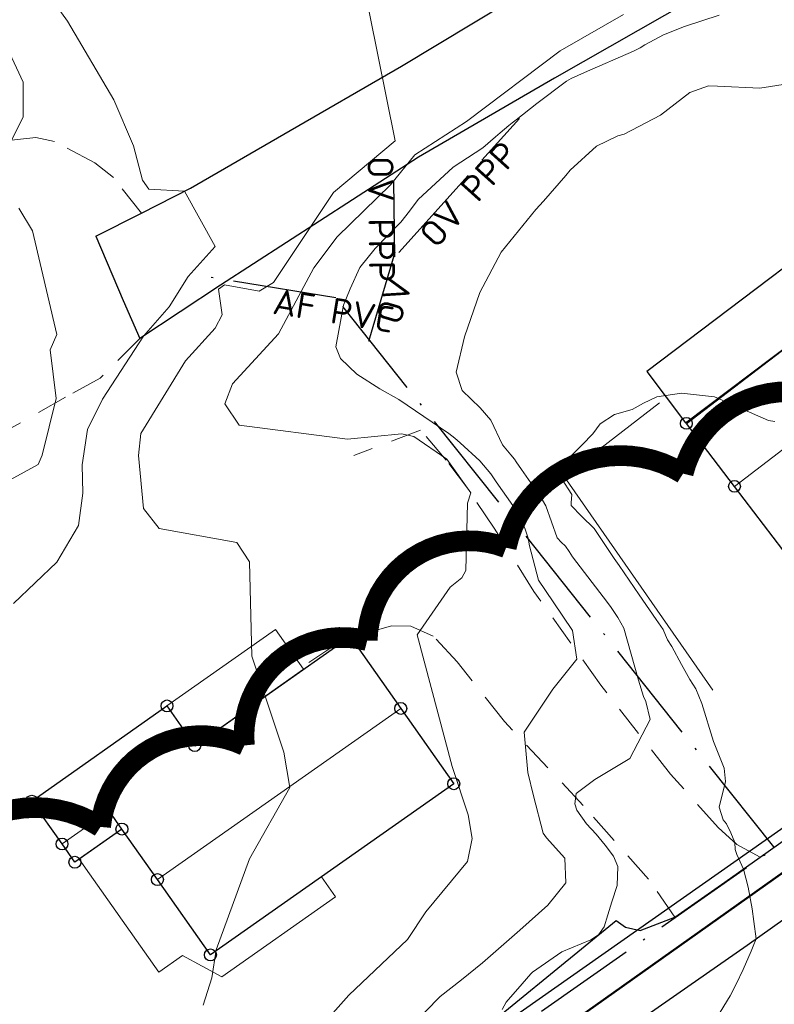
# Model space of a CAD drawing. Header units: metres. Extents: x 0 to 385757, y 0 to 6885278.
# Tile 43 of 108: x 308911 to 308947, y 6884173 to 6884221. Entities that reach past the tile are written whole.
import ezdxf

# ---------------------------------------------------------------- set-up
doc = ezdxf.new("R2010")
doc.units = ezdxf.units.M
for name, pattern in [('AvløpFelles', [7, 5, -1, 0, -1]), ('Overvann', [6, 5, -1]), ('STVEGKANT', [2.5, 1.5, -1])]:
    doc.linetypes.add(name, pattern=pattern)
for name, color, linetype, lineweight in [('_Ny overvann', 253, 'Continuous', 50), ('K--DI---05041--TakoverbyggKant-OVERBYGG', 8, 'Continuous', 9), ('K--DI---05061--Veranda-HUSDIV', 8, 'Continuous', 9), ('K--DI---05081--Taksprang-HUSDIV', 8, 'Continuous', 9), ('K--DI---06002--MurLoddrett-STMUR', 8, 'STREK MED BDS208', 9), ('K--DI---07007--AnnetVegarealAvgrensning-STVEGKANT', 252, 'STVEGKANT', 20), ('K--DI---07018--Vegdekkekant-VKANT', 250, 'Continuous', 25), ('K--DI---08000--LednTraseseksjon-Avløp felles', 1, 'AvløpFelles', 25), ('K--DI---08000--LednTraseseksjon-Over vann', 7, 'Overvann', 25), ('K--DI---08000--LednTraseseksjon-Vann', 5, 'Continuous', 25), ('K--DI---Høydekurve-KURVE', 8, 'Continuous', 9), ('K--DI---Høydekurve-TKURVE', 7, 'Continuous', 20), ('K--DI---Mønelinje-HUSDIV', 8, 'Continuous', 9)]:
    doc.layers.add(name, color=color, linetype=linetype, lineweight=lineweight)
doc.layers.add('_Tiltak avløp Selje', color=1, linetype='Continuous', true_color=0xff0000)
doc.layers.add('K--DI---HUS_PRIKK', color=7, linetype='Continuous', true_color=0x000000)
for name, color, linetype in [('K--DI---', 7, 'Continuous'), ('K--DI---05009--TaksprangBunn', 9, 'Continuous'), ('K--DI---05014--Takkant-HUS_PRIKK', 8, 'Continuous'), ('K--DI---09111--KantUtsnitt', 9, 'Continuous'), ('K--DI---BygningsavgrensningTiltak', 9, 'Continuous'), ('K--DI---LednTraseseksjon-AF-Sosiinfo', 9, 'Continuous'), ('K--DI---LednTraseseksjon-OV-Sosiinfo', 9, 'Continuous'), ('K--DI---VegAnnenAvgrensning', 9, 'Continuous')]:
    doc.layers.add(name, color=color, linetype=linetype)
doc.styles.add('Focus CAT', font='isocpeur.ttf')
doc.linetypes.add('STREK MED BDS208', pattern='A,3.5,[208,BDS.shx,S=128,R=0,X=0,Y=0]', length=3.5)

# ---------------------------------------------------------------- blocks, each defined once
blk = doc.blocks.new('BDS199')
at = {"layer": 'K--DI---'}
blk.add_circle((0, 0), 5, dxfattribs=at)

msp = doc.modelspace()

# ---------------------------------------------------------------- linework, layer by layer
at = {"layer": '_Ny overvann'}
msp.add_lwpolyline([(308921.2711, 6884160.6955), (308948.2511, 6884179.83), (308985.9965, 6884202.5142)], dxfattribs=at)
at = {"layer": '_Tiltak avløp Selje', "const_width": 1}
msp.add_lwpolyline([(309005.6362, 6884222.8105, 0.5205671), (308996.9224, 6884221.1261, 0.5205671), (308996.9224, 6884221.1261, 0.5205671), (308980.2863, 6884217.4455, 0.5205671), (308980.2863, 6884217.4455, 0.5205671), (308972.4075, 6884216.255, 0.5205671), (308972.4075, 6884216.255, 0.5205671), (308964.8919, 6884211.8122, 0.5205671), (308964.8919, 6884211.8122, 0.5205671), (308958.7054, 6884207.0282, 0.5205671), (308958.7054, 6884207.0282, 0.5205671), (308950.8776, 6884201.7942, 0.5205671), (308950.8776, 6884201.7942, 0.5205671), (308942.8972, 6884198.7235, 0.5205671), (308942.8972, 6884198.7235, 0.5205671), (308934.3505, 6884195.1444, 0.5205671), (308934.3505, 6884195.1444, 0.5205671), (308927.6409, 6884190.6582, 0.5205671), (308927.6409, 6884190.6582, 0.5205671), (308921.7085, 6884185.5911, 0.5205671), (308921.7085, 6884185.5911, 0.5205671), (308914.7593, 6884181.6566, 0.5205671), (308914.7593, 6884181.6566, 0.5205671), (308905.9439, 6884178.0921, 0.5205671)], format="xyb", dxfattribs=at)
at = {"layer": 'K--DI---05009--TaksprangBunn', "linetype": 'Continuous'}
msp.add_polyline3d([(308915.79, 6884181.55, 34.17), (308915.17, 6884182.43, 34.67)], dxfattribs=at)
at = {"layer": 'K--DI---05014--Takkant-HUS_PRIKK'}
for points in [[(308943.06, 6884201.15, 31.48), (308955.62, 6884210.75, 31.48), (308957.94, 6884207.71, 33.13), (308960.29, 6884204.64, 31.48), (308947.72, 6884195.04, 31.48), (308945.38, 6884198.11, 33.13), (308943.06, 6884201.15, 31.48)], [(308915.79, 6884181.55, 34.17), (308913.52, 6884179.95, 34.17), (308912.9, 6884180.83, 34.67), (308911.44, 6884182.9, 33.63), (308917.97, 6884187.5, 33.63), (308919.31, 6884185.58, 34.59), (308926.81, 6884190.86, 34.59), (308929.26, 6884187.38, 36.33), (308931.82, 6884183.74, 34.55), (308920.07, 6884175.47, 34.55), (308917.51, 6884179.11, 36.33), (308915.79, 6884181.55, 35.11)]]:
    msp.add_polyline3d(points, dxfattribs=at)
at = {"layer": 'K--DI---05041--TakoverbyggKant-OVERBYGG'}
msp.add_polyline3d([(308924.56, 6884189.28, 34.24), (308923.21, 6884191.19, 33.75), (308917.97, 6884187.5, 33.75), (308919.31, 6884185.58, 34.24), (308924.56, 6884189.28, 34.24)], dxfattribs=at)
at = {"layer": 'K--DI---05061--Veranda-HUSDIV', "elevation": 32.7, "flags": 128}
msp.add_lwpolyline([(308925.43, 6884179.24), (308920.07, 6884175.47), (308917.51, 6884179.11), (308915.79, 6884181.55), (308913.73, 6884180.1), (308917.57, 6884174.64), (308918.72, 6884175.45), (308920.62, 6884174.41), (308926.11, 6884178.28), (308925.43, 6884179.24)], dxfattribs=at)
at = {"layer": 'K--DI---05081--Taksprang-HUSDIV'}
msp.add_polyline3d([(308915.79, 6884181.55, 35.11), (308915.17, 6884182.43, 34.67)], dxfattribs=at)
at = {"layer": 'K--DI---06002--MurLoddrett-STMUR'}
msp.add_polyline3d([(308944.34, 6884188.26, 26.73), (308937.15, 6884198.59, 26.88), (308941.76, 6884202.15, 26.88)], dxfattribs=at)
at = {"layer": 'K--DI---07007--AnnetVegarealAvgrensning-STVEGKANT'}
for points in [[(308916.74, 6884211.31, 32.36), (308915.38, 6884213.03, 32.66), (308914.48, 6884213.74, 32.84), (308912.54, 6884214.77, 33.11), (308911.64, 6884214.96, 33.28), (308907.63, 6884214.54, 33.68)], [(308916.66, 6884205.25, 32.73), (308914.74, 6884203.34, 32.95), (308913.07, 6884202.41, 33.12), (308909.05, 6884200.15, 33.47), (308904.2, 6884197.55, 33.61), (308903.63, 6884197.65, 33.61), (308902.63, 6884198.25, 33.64), (308901.23, 6884199.61, 33.67), (308900.72, 6884199.72, 33.73), (308900.24, 6884199.47, 33.73)], [(308946.63, 6884180.2, 26.91), (308945.5, 6884180.81, 26.98), (308944.6, 6884181.63, 27.17), (308942.29, 6884184.2, 27.49), (308938.93, 6884188.5, 28.28), (308935.69, 6884193.03, 29.07), (308933.78, 6884196.09, 29.72), (308932.48, 6884198.02, 30.04), (308931.46, 6884199.37, 30.08), (308930.22, 6884200.82, 30.11), (308927, 6884199.6, 30.1)], [(308942.5, 6884177.3, 27.25), (308941.23, 6884179.13, 27.45), (308938.08, 6884182.69, 27.79), (308934.27, 6884186.75, 28.39), (308931.99, 6884189.63, 29.01), (308930.83, 6884190.87, 29.51), (308929.75, 6884191.35, 29.75), (308928.81, 6884191.37, 30.05), (308927.48, 6884190.99, 30.29), (308926.88, 6884190.75, 30.36)], [(308926.36, 6884190.54, 30.42), (308926.08, 6884190.43, 30.46), (308924.1, 6884189.13, 30.6)]]:
    msp.add_polyline3d(points, dxfattribs=at)
at = {"layer": 'K--DI---07018--Vegdekkekant-VKANT'}
for points in [[(308955, 6884225.2, 28.86), (308953.51, 6884225.31, 29.03), (308950.9, 6884224.66, 29.48), (308947.51, 6884223.51, 29.88), (308943.39, 6884221.66, 30.25), (308936.68, 6884217.83, 30.71), (308930.12, 6884214.01, 31.21), (308920.56, 6884207.83, 32.32), (308916.66, 6884205.25, 32.73)], [(308916.74, 6884211.31, 32.36), (308919.1, 6884212.52, 31.95), (308923.61, 6884215.13, 31.56), (308929.3, 6884218.41, 31.1), (308934.52, 6884221.55, 30.78), (308936.95, 6884223.09, 30.7)], [(308939.63, 6884171.46, 27.54), (308941.17, 6884172.57, 27.44), (308945.99, 6884175.94, 27.04), (308951.39, 6884179.78, 26.57), (308956.26, 6884183.36, 26.02), (308961.78, 6884187.46, 25.54), (308966.57, 6884190.77, 25.11), (308970.35, 6884193.37, 24.88), (308973.96, 6884195.6, 24.64), (308976.94, 6884197.08, 24.41), (308979.61, 6884198.01, 24.29), (308982.04, 6884198.35, 24.17), (308984.16, 6884198.32, 23.99), (308986.09, 6884198.14, 23.91), (308988.84, 6884197.34, 23.6)], [(308946.63, 6884180.2, 26.91), (308948.9, 6884181.81, 26.65), (308953.24, 6884184.96, 26.23)], [(308922.77, 6884163.43, 28.8), (308923.82, 6884164.71, 28.64), (308931.82, 6884170.72, 28.05), (308939.66, 6884177.14, 27.35), (308940.11, 6884176.81, 27.34), (308940.83, 6884176.65, 27.34), (308942.5, 6884177.3, 27.25)]]:
    msp.add_polyline3d(points, dxfattribs=at)
at = {"layer": 'K--DI---08000--LednTraseseksjon-Avløp felles'}
for points in [[(308947.29, 6884180.69), (308926.12, 6884207.22), (308919.18, 6884208.34)], [(308924.43, 6884164.6), (308948.59, 6884181.53), (308985.23, 6884203.41), (309014.88, 6884179.86)]]:
    msp.add_lwpolyline(points, dxfattribs=at)
at = {"layer": 'K--DI---08000--LednTraseseksjon-Over vann'}
for points in [[(308929.17, 6884209.4), (308934.99, 6884215.88)], [(308928.97, 6884209.2), (308928.92, 6884212.85)], [(308928.97, 6884209.4), (308927.71, 6884205.1)]]:
    msp.add_lwpolyline(points, dxfattribs=at)
at = {"layer": 'K--DI---08000--LednTraseseksjon-Vann'}
msp.add_lwpolyline([(308928.05, 6884167.81), (308950.05, 6884183.25), (308985.51, 6884204.55), (309014.68, 6884181.6)], dxfattribs=at)
at = {"layer": 'K--DI---09111--KantUtsnitt', "linetype": 'Continuous', "elevation": 32.75}
msp.add_lwpolyline([(308914.54, 6884210.19), (308915.86, 6884207.09)], dxfattribs=at)
at = {"layer": 'K--DI---09111--KantUtsnitt', "linetype": 'Continuous'}
for points in [[(308955, 6884225.2, 28.86), (308953.51, 6884225.31, 29.03), (308950.9, 6884224.66, 29.48), (308947.51, 6884223.51, 29.88), (308943.39, 6884221.66, 30.25), (308936.68, 6884217.83, 30.71), (308930.12, 6884214.01, 31.21), (308920.56, 6884207.83, 32.32), (308916.66, 6884205.25, 32.73)], [(308916.74, 6884211.31, 32.36), (308919.1, 6884212.52, 31.95), (308923.61, 6884215.13, 31.56), (308929.3, 6884218.41, 31.1), (308934.52, 6884221.55, 30.78), (308936.95, 6884223.09, 30.7)], [(308914.54, 6884210.19, 32.75), (308916.74, 6884211.31, 32.36)], [(308915.86, 6884207.09, 32.75), (308916.66, 6884205.25, 32.73)], [(308939.63, 6884171.46, 27.54), (308941.17, 6884172.57, 27.44), (308945.99, 6884175.94, 27.04), (308951.39, 6884179.78, 26.57), (308956.26, 6884183.36, 26.02), (308961.78, 6884187.46, 25.54), (308966.57, 6884190.77, 25.11), (308970.35, 6884193.37, 24.88), (308973.96, 6884195.6, 24.64), (308976.94, 6884197.08, 24.41), (308979.61, 6884198.01, 24.29), (308982.04, 6884198.35, 24.17), (308984.16, 6884198.32, 23.99), (308986.09, 6884198.14, 23.91), (308988.84, 6884197.34, 23.6)], [(308946.63, 6884180.2, 26.91), (308948.9, 6884181.81, 26.65), (308953.24, 6884184.96, 26.23)], [(308942.5, 6884177.3, 27.25), (308944.91, 6884178.98, 27.1), (308946.63, 6884180.2, 26.91)], [(308922.77, 6884163.43, 28.8), (308923.82, 6884164.71, 28.64), (308931.82, 6884170.72, 28.05), (308939.66, 6884177.14, 27.35), (308940.11, 6884176.81, 27.34), (308940.83, 6884176.65, 27.34), (308942.5, 6884177.3, 27.25)]]:
    msp.add_polyline3d(points, dxfattribs=at)
at = {"layer": 'K--DI---BygningsavgrensningTiltak', "linetype": 'Continuous'}
msp.add_polyline3d([(308943.01, 6884201.18, 31.48), (308955.64, 6884210.7, 31.48), (308953.76, 6884213.19, 0), (308941.14, 6884203.66, 0), (308943.01, 6884201.18, 31.48)], dxfattribs=at)
at = {"layer": 'K--DI---Høydekurve-KURVE', "flags": 128}
for points, elevation in [([(308909.16, 6884226.14), (308913.17, 6884220.59), (308915.4, 6884216.79), (308916.35, 6884214.56), (308916.79, 6884212.91), (308917.09, 6884212.46), (308918.81, 6884212.37), (308920.3, 6884209.69), (308919, 6884208.25), (308918.07, 6884206.78), (308916.83, 6884205.37), (308914.85, 6884202.32), (308914.13, 6884200.86), (308913.87, 6884199.15), (308913.91, 6884197.78), (308913.7, 6884196.21), (308912.65, 6884194.45), (308910.55, 6884192.45)], 32), ([(308927.35, 6884222.96), (308928.99, 6884214.81), (308926.01, 6884212.31), (308923.11, 6884207.96), (308922.42, 6884207.54), (308920.74, 6884207.85), (308920.46, 6884207.64), (308920.63, 6884206.4), (308920.29, 6884205.75), (308918.86, 6884204.17), (308916.7, 6884200.66), (308916.6, 6884199.6), (308916.83, 6884197.04), (308917.59, 6884196.08), (308921.35, 6884195.39), (308921.95, 6884194.47), (308922.07, 6884189.91), (308923.62, 6884185.27), (308923.91, 6884183.56), (308921.95, 6884180.11), (308920.35, 6884175.71), (308920.14, 6884174.36), (308919.72, 6884173.04)], 31), ([(308944.64, 6884220.87), (308942.97, 6884220.33), (308941.96, 6884219.92), (308941.05, 6884219.44), (308940.83, 6884219.3), (308940.51, 6884219.14), (308938.13, 6884218.11), (308937.5, 6884217.82), (308937.27, 6884217.69), (308935.83, 6884216.6), (308934.83, 6884215.81), (308934.64, 6884215.67), (308934.48, 6884215.54), (308934.07, 6884215.19), (308933.83, 6884214.99), (308933.22, 6884214.46), (308932.86, 6884214.22), (308931.79, 6884213.53), (308930.1, 6884211.97), (308929.68, 6884211.41), (308929.26, 6884210.88), (308928.02, 6884209.6), (308927.29, 6884208.68), (308926.81, 6884207.65), (308926.5, 6884206.86), (308926.12, 6884204.85), (308926.35, 6884204.28), (308927.14, 6884203.53), (308928.25, 6884202.82), (308929.17, 6884202.31), (308931.58, 6884200.67), (308931.88, 6884200.43), (308932.13, 6884200.21), (308933.08, 6884199.35), (308933.61, 6884198.72), (308933.87, 6884198.33), (308934.68, 6884197.19), (308934.98, 6884196.77), (308935.07, 6884196.61), (308935.41, 6884195.6), (308935.48, 6884195.24), (308935.92, 6884193.58), (308936.63, 6884192.53), (308937.56, 6884191.15), (308937.77, 6884189.76), (308936.6, 6884188.31), (308935.22, 6884186.24), (308935.4, 6884184.29), (308935.68, 6884183.16), (308936.14, 6884181.35), (308936.3, 6884181.12), (308937.19, 6884180.14), (308937.23, 6884178.96), (308936.36, 6884177.87), (308935.02, 6884176.66), (308933.21, 6884175.09), (308932.19, 6884174.27), (308931.17, 6884173.46), (308929.02, 6884171.28)], 29), ([(308910.26, 6884219.27), (308911.03, 6884217.63), (308911.03, 6884215.94), (308910.31, 6884214.54)], 33), ([(308947.95, 6884217.56), (308946.6, 6884217.35), (308944.56, 6884217.45), (308944.12, 6884217.46), (308943.22, 6884217.13), (308941.8, 6884216.05), (308940.06, 6884215.13), (308939.75, 6884215.05), (308938.72, 6884214.54), (308937.45, 6884213.38), (308937.23, 6884213.13), (308936.16, 6884211.89), (308935.78, 6884211.48), (308934.11, 6884209.43), (308933.08, 6884207.48), (308932.34, 6884205.34), (308931.94, 6884203.63), (308932.22, 6884202.74), (308933.1, 6884201.91), (308933.61, 6884201.3), (308934.17, 6884200.12), (308934.58, 6884199.63), (308934.76, 6884199.42), (308934.84, 6884199.3), (308935.1, 6884198.92), (308936, 6884197.63), (308936.27, 6884197.16), (308936.82, 6884195.62), (308936.83, 6884195.61), (308937.01, 6884195.42), (308937.22, 6884195.22), (308937.39, 6884194.96), (308937.56, 6884194.71), (308939.25, 6884192.49), (308939.42, 6884192.25), (308939.58, 6884192.01), (308939.75, 6884191.77), (308940.03, 6884191.26), (308940.75, 6884188.75), (308940.98, 6884187.96), (308941.1, 6884187.71), (308941.31, 6884186.84), (308940.33, 6884184.96), (308938.64, 6884183.95), (308937.73, 6884183.27), (308937.67, 6884182.77), (308937.77, 6884182.47), (308938.23, 6884181.81), (308938.7, 6884181.3), (308939.14, 6884180.77), (308939.53, 6884180.24), (308939.75, 6884179.75), (308939.72, 6884178.82), (308939.46, 6884178.03), (308939.27, 6884177.41), (308939.08, 6884176.83), (308938.82, 6884176.44), (308938.45, 6884176.2), (308937.05, 6884175.62), (308935.62, 6884174.63), (308935.55, 6884174.56), (308935.12, 6884174.08), (308934.35, 6884173.19), (308934.16, 6884172.84)], 28), ([(308910.81, 6884211.55), (308911.48, 6884210.45), (308912.65, 6884205.44), (308912.33, 6884204.71), (308912.61, 6884202.35), (308911.94, 6884199.61), (308911.74, 6884199.16), (308909.71, 6884198.05)], 33), ([(308947.33, 6884201.25), (308947.02, 6884201.29), (308944.42, 6884202.43), (308942.82, 6884202.61), (308941.63, 6884202.44), (308940.99, 6884202.13), (308940.44, 6884201.83), (308939.58, 6884201.58), (308938.9, 6884201.13), (308938.54, 6884200.64), (308938.02, 6884200.12), (308937.48, 6884199.56), (308937.31, 6884199.32), (308936.95, 6884198.72), (308937.03, 6884198.49), (308937.52, 6884197.72), (308937.5, 6884197.31), (308937.5, 6884197.18), (308938, 6884196.67), (308938.6, 6884196.08), (308939.08, 6884195.35), (308939.57, 6884194.63), (308939.81, 6884194.28), (308940.3, 6884193.57), (308940.78, 6884192.86), (308941.27, 6884192.15), (308941.6, 6884191.68), (308941.94, 6884191.19), (308942.13, 6884190.72), (308942.14, 6884190.69), (308942.35, 6884190.37), (308942.83, 6884189.51), (308943.23, 6884188.77), (308943.51, 6884188.32), (308943.8, 6884187.61), (308944.36, 6884185.78), (308944.89, 6884184.5), (308944.94, 6884183.85), (308944.64, 6884182.61), (308944.83, 6884181.99), (308944.99, 6884181.81), (308945.21, 6884181.37), (308945.4, 6884180.9), (308945.42, 6884180.57), (308945.49, 6884180.32), (308945.81, 6884179.62), (308946.05, 6884178.74), (308946.23, 6884177.69), (308946.32, 6884177.08), (308946.43, 6884176.25), (308946.28, 6884175.9), (308946.18, 6884175.65), (308945.8, 6884174.76), (308945.47, 6884174.06), (308945.17, 6884173.5), (308944.33, 6884172.12)], 27)]:
    msp.add_lwpolyline(points, dxfattribs=dict(at, elevation=elevation))
at = {"layer": 'K--DI---Høydekurve-TKURVE', "elevation": 30, "flags": 128}
msp.add_lwpolyline([(308940.02, 6884220.91), (308936.96, 6884219.15), (308932.43, 6884215.74), (308929.94, 6884214.12), (308928.76, 6884212.67), (308926.19, 6884210.16), (308925.06, 6884208.66), (308923.36, 6884205.47), (308921.13, 6884203.06), (308920.77, 6884202.09), (308921.45, 6884201.07), (308926.69, 6884200.39), (308929.3, 6884200.64), (308929.89, 6884200.52), (308931.49, 6884199.43), (308932.64, 6884197.79), (308932.49, 6884197.3), (308932.4, 6884194.04), (308932.21, 6884193.69), (308931.65, 6884193.24), (308930.05, 6884190.93), (308931.74, 6884184.58), (308932.51, 6884182.24), (308932.71, 6884181.1), (308932.48, 6884179.99), (308930.48, 6884177.56), (308929.58, 6884176.21), (308926.76, 6884173.52), (308920.33, 6884166.29)], dxfattribs=at)
at = {"layer": 'K--DI---Mønelinje-HUSDIV', "flags": 128}
for points, elevation in [([(308957.94, 6884207.71), (308945.38, 6884198.11)], 33.13), ([(308917.51, 6884179.11), (308929.26, 6884187.38)], 36.33), ([(308912.9, 6884180.83), (308915.17, 6884182.43)], 34.67)]:
    msp.add_lwpolyline(points, dxfattribs=dict(at, elevation=elevation))
at = {"layer": 'K--DI---VegAnnenAvgrensning', "linetype": 'Continuous', "elevation": 32.75}
msp.add_lwpolyline([(308914.54, 6884210.19), (308915.86, 6884207.09)], dxfattribs=at)
at = {"layer": 'K--DI---VegAnnenAvgrensning', "linetype": 'Continuous'}
for points in [[(308914.54, 6884210.19, 32.75), (308916.74, 6884211.31, 32.36)], [(308915.86, 6884207.09, 32.75), (308916.66, 6884205.25, 32.73)], [(308942.5, 6884177.3, 27.25), (308944.91, 6884178.98, 27.1), (308946.63, 6884180.2, 26.91)]]:
    msp.add_polyline3d(points, dxfattribs=at)

# ---------------------------------------------------------------- block references
at = {"layer": 'K--DI---HUS_PRIKK', "linetype": 'Continuous'}
for p, xscale, yscale, rotation in [((308943.06, 6884201.15, 31.48), 0.05707095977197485, 0.05707095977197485, 37.3918083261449), ((308943.06, 6884201.15, 31.48), 0.05707095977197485, 0.05707095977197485, 37.3918083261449), ((308945.38, 6884198.11, 33.13), 0.05707662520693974, 0.05707662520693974, 127.3493490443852), ((308926.81, 6884190.86, 34.59), 0.05741551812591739, 0.05741551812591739, 305.1464261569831), ((308917.97, 6884187.5, 33.63), 0.05745686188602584, 0.05745686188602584, 304.9118302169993), ((308929.26, 6884187.38, 36.33), 0.05742036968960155, 0.05742036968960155, 305.1185938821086), ((308919.31, 6884185.58, 34.59), 0.05741567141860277, 0.05741567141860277, 35.14554550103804), ((308931.82, 6884183.74, 34.55), 0.0574168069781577, 0.0574168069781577, 215.1390242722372), ((308911.44, 6884182.9, 33.63), 0.05741273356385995, 0.05741273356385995, 35.16243790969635), ((308915.79, 6884181.55, 34.17), 0.05741004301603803, 0.05741004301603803, 215.1779350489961), ((308915.79, 6884181.55, 35.11), 0.05740956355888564, 0.05740956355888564, 125.1806993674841), ((308912.9, 6884180.83, 34.67), 0.05740693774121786, 0.05740693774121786, 125.1958529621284), ((308913.52, 6884179.95, 34.17), 0.0574120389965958, 0.0574120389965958, 125.1664360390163), ((308917.51, 6884179.11, 36.33), 0.05740956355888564, 0.05740956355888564, 125.1806993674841), ((308920.07, 6884175.47, 34.55), 0.05742036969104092, 0.05742036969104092, 125.1185938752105)]:
    msp.add_blockref('BDS199', p, dxfattribs=dict(at, xscale=xscale, yscale=yscale, rotation=rotation))

# ---------------------------------------------------------------- texts
at = {"layer": 'K--DI---LednTraseseksjon-AF-Sosiinfo', "linetype": 'Continuous', "insert": (308926.12, 6884207.22), "char_height": 1.25, "attachment_point": 2, "rotation": 350.83246, "style": 'Focus CAT'}
msp.add_mtext('AF PVC', dxfattribs=at)
at = {"layer": 'K--DI---LednTraseseksjon-OV-Sosiinfo', "linetype": 'Continuous', "char_height": 1.25, "attachment_point": 2, "style": 'Focus CAT'}
for s, insert, rotation in [('OV PPP', (308932.08, 6884212.64), 48.07146), ('OV PPP', (308928.945, 6884211.025), 270.78482), ('OV', (308928.34, 6884207.25), 73.66819)]:
    msp.add_mtext(s, dxfattribs=dict(at, insert=insert, rotation=rotation))

doc.saveas('drawing.dxf')
